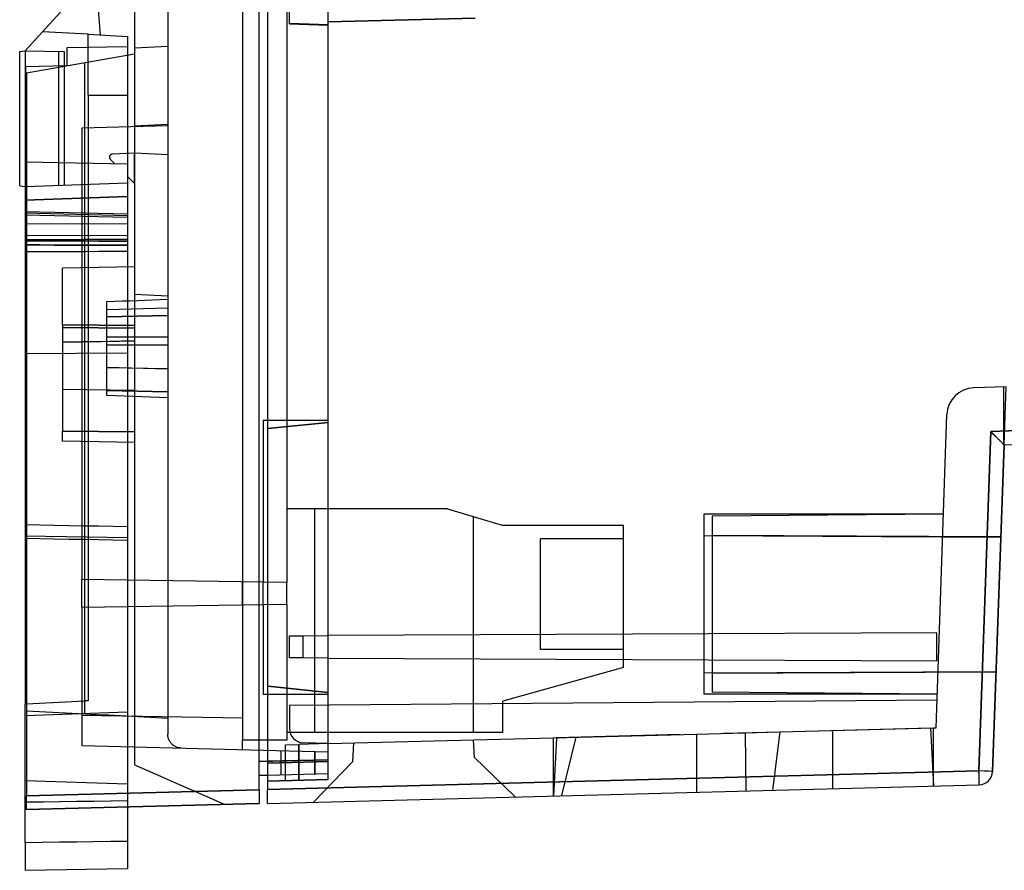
# Model space of a CAD drawing. Header units: millimetres. Extents: x -0.6 to 58, y -144 to -51.8.
# Tile 1 of 4: x -0.6 to 35, y -144 to -113.3. Entities that reach past the tile are written whole.
import ezdxf

# ---------------------------------------------------------------- set-up
doc = ezdxf.new("R2010")
doc.units = ezdxf.units.MM
doc.layers.add('MAIN-1', color=7, linetype='Continuous')
doc.layers.add('MAIN-2', color=7, linetype='Continuous')

msp = doc.modelspace()

# ---------------------------------------------------------------- linework, layer by layer
at = {"layer": 'MAIN-1'}
for p, q in [((8.1, -141.118), (8.1, -52.542)), ((8.4, -52.551), (8.4, -141.11)), ((3.6, -85.489), (3.6, -114.516)), ((1.919, -111.913), (0.274, -113.723)), ((2.365, -113.832), (2.219, -111.913)), ((0.274, -113.723), (-0.351, -114.41)), ((1.919, -113.809), (0.274, -113.723)), ((1.919, -113.809), (3.349, -113.884)), ((1.919, -114.81), (1.919, -113.809)), ((3.349, -113.884), (3.349, -114.56)), ((-0.551, -114.427), (-0.351, -114.41)), ((-0.551, -119.289), (-0.551, -114.427)), ((-0.351, -114.41), (-0.351, -138.019)), ((-0.3, -115.198), (3.6, -114.516)), ((-0.3, -115.198), (-0.3, -141.336)), ((-0.551, -119.289), (-0.351, -119.306)), ((45.809, -127.776), (34.536, -128.17)), ((34.536, -128.17), (34.107, -140.437)), ((34.571, -128.205), (34.536, -128.17)), ((34.605, -128.239), (34.571, -128.205)), ((34.637, -128.271), (34.605, -128.239)), ((34.668, -128.302), (34.637, -128.271)), ((34.697, -128.331), (34.668, -128.302)), ((34.724, -128.358), (34.697, -128.331)), ((34.749, -128.384), (34.724, -128.358)), ((34.773, -128.408), (34.749, -128.384)), ((34.796, -128.431), (34.773, -128.408)), ((35.015, -128.653), (45.774, -128.277)), ((34.602, -140.454), (35.015, -128.653)), ((34.818, -128.453), (34.796, -128.431)), ((34.839, -128.474), (34.818, -128.453)), ((34.86, -128.495), (34.839, -128.474)), ((34.88, -128.515), (34.86, -128.495)), ((34.898, -128.534), (34.88, -128.515)), ((34.916, -128.552), (34.898, -128.534)), ((34.933, -128.569), (34.916, -128.552)), ((34.948, -128.585), (34.933, -128.569)), ((34.962, -128.599), (34.948, -128.585)), ((34.975, -128.612), (34.962, -128.599)), ((34.986, -128.623), (34.975, -128.612)), ((34.995, -128.632), (34.986, -128.623)), ((35.002, -128.64), (34.995, -128.632)), ((35.008, -128.645), (35.002, -128.64)), ((35.012, -128.65), (35.008, -128.645)), ((35.014, -128.652), (35.012, -128.65)), ((35.015, -128.653), (35.014, -128.652)), ((-0.3, -138.017), (-0.351, -138.019)), ((-0.351, -141.572), (-0.351, -138.019)), ((8.4, -140.089), (8.1, -140.097)), ((34.107, -140.437), (8.4, -141.11)), ((8.1, -140.597), (8.4, -140.589)), ((8.1, -141.117), (-0.3, -141.337)), ((8.1, -141.118), (8.1, -141.141)), ((8.1, -141.141), (8.1, -141.164)), ((8.1, -141.164), (8.1, -141.187)), ((8.1, -141.187), (8.1, -141.209)), ((8.1, -141.209), (8.1, -141.231)), ((8.4, -141.61), (34.116, -140.937)), ((8.4, -141.133), (8.4, -141.11)), ((8.4, -141.156), (8.4, -141.133)), ((8.4, -141.179), (8.4, -141.156)), ((8.4, -141.201), (8.4, -141.179)), ((8.4, -141.223), (8.4, -141.201)), ((8.4, -141.244), (8.4, -141.223)), ((-0.351, -141.678), (-0.351, -141.572)), ((-0.342, -141.572), (-0.351, -141.572)), ((-0.334, -141.572), (-0.342, -141.572)), ((-0.325, -141.572), (-0.334, -141.572)), ((-0.317, -141.571), (-0.325, -141.572)), ((-0.308, -141.571), (-0.317, -141.571)), ((-0.3, -141.571), (-0.308, -141.571)), ((-0.3, -141.337), (-0.3, -141.336)), ((-0.3, -141.336), (-0.3, -141.336)), ((-0.3, -141.336), (-0.3, -141.336)), ((-0.3, -141.338), (-0.3, -141.337)), ((-0.3, -141.337), (-0.3, -141.337)), ((-0.3, -141.337), (-0.3, -141.337)), ((-0.3, -141.337), (-0.3, -141.337)), ((-0.3, -141.337), (-0.3, -141.337)), ((-0.3, -141.337), (-0.3, -141.337)), ((-0.3, -141.337), (-0.3, -141.337)), ((-0.3, -141.337), (-0.3, -141.337)), ((-0.3, -141.337), (-0.3, -141.337)), ((-0.3, -141.337), (-0.3, -141.337)), ((-0.3, -141.337), (-0.3, -141.337)), ((-0.3, -141.337), (-0.3, -141.337)), ((-0.3, -141.337), (-0.3, -141.337)), ((-0.3, -141.337), (-0.3, -141.337)), ((-0.3, -141.337), (-0.3, -141.337)), ((-0.3, -141.337), (-0.3, -141.337)), ((-0.3, -141.337), (-0.3, -141.337)), ((-0.3, -141.337), (-0.3, -141.337)), ((-0.3, -141.337), (-0.3, -141.337)), ((-0.3, -141.337), (-0.3, -141.337)), ((-0.3, -141.337), (-0.3, -141.337)), ((-0.3, -141.337), (-0.3, -141.337)), ((-0.3, -141.337), (-0.3, -141.337)), ((-0.3, -141.337), (-0.3, -141.337)), ((-0.3, -141.337), (-0.3, -141.337)), ((-0.3, -141.337), (-0.3, -141.337)), ((-0.3, -141.337), (-0.3, -141.337)), ((-0.3, -141.337), (-0.3, -141.337)), ((-0.3, -141.337), (-0.3, -141.337)), ((-0.3, -141.337), (-0.3, -141.337)), ((-0.3, -141.337), (-0.3, -141.337)), ((-0.3, -141.337), (-0.3, -141.337)), ((-0.3, -141.337), (-0.3, -141.337)), ((-0.3, -141.337), (-0.3, -141.337)), ((-0.3, -141.337), (-0.3, -141.337)), ((-0.3, -141.337), (-0.3, -141.337)), ((-0.3, -141.337), (-0.3, -141.337)), ((-0.3, -141.337), (-0.3, -141.337)), ((-0.3, -141.337), (-0.3, -141.337)), ((-0.3, -141.337), (-0.3, -141.337)), ((-0.3, -141.337), (-0.3, -141.337)), ((-0.3, -141.337), (-0.3, -141.337)), ((-0.3, -141.337), (-0.3, -141.337)), ((-0.3, -141.337), (-0.3, -141.337)), ((-0.3, -141.337), (-0.3, -141.337)), ((-0.3, -141.337), (-0.3, -141.337)), ((-0.3, -141.337), (-0.3, -141.337)), ((-0.3, -141.337), (-0.3, -141.337)), ((-0.3, -141.337), (-0.3, -141.337)), ((-0.3, -141.337), (-0.3, -141.337)), ((-0.3, -141.338), (-0.3, -141.338)), ((-0.3, -141.338), (-0.3, -141.338)), ((-0.3, -141.338), (-0.3, -141.338)), ((-0.3, -141.338), (-0.3, -141.338)), ((-0.3, -141.338), (-0.3, -141.338)), ((-0.3, -141.338), (-0.3, -141.338)), ((-0.3, -141.338), (-0.3, -141.338)), ((-0.3, -141.338), (-0.3, -141.338)), ((-0.3, -141.338), (-0.3, -141.338)), ((-0.3, -141.338), (-0.3, -141.338)), ((-0.3, -141.338), (-0.3, -141.338)), ((-0.3, -141.338), (-0.3, -141.338)), ((-0.3, -141.338), (-0.3, -141.338)), ((-0.3, -141.338), (-0.3, -141.338)), ((-0.3, -141.338), (-0.3, -141.338)), ((-0.3, -141.338), (-0.3, -141.338)), ((-0.3, -141.338), (-0.3, -141.338)), ((-0.3, -141.338), (-0.3, -141.338)), ((-0.3, -141.338), (-0.3, -141.338)), ((-0.3, -141.338), (-0.3, -141.338)), ((-0.3, -141.338), (-0.3, -141.338)), ((-0.3, -141.338), (-0.3, -141.338)), ((-0.3, -141.338), (-0.3, -141.338)), ((-0.3, -141.338), (-0.3, -141.338)), ((-0.3, -141.338), (-0.3, -141.338)), ((-0.3, -141.338), (-0.3, -141.338)), ((-0.3, -141.338), (-0.3, -141.338)), ((-0.3, -141.338), (-0.3, -141.338)), ((-0.3, -141.338), (-0.3, -141.338)), ((-0.3, -141.363), (-0.3, -141.338)), ((-0.3, -141.387), (-0.3, -141.363)), ((-0.3, -141.41), (-0.3, -141.387)), ((-0.3, -141.433), (-0.3, -141.41)), ((-0.3, -141.456), (-0.3, -141.433)), ((-0.3, -141.478), (-0.3, -141.456)), ((-0.3, -141.5), (-0.3, -141.478)), ((-0.3, -141.521), (-0.3, -141.5)), ((-0.3, -141.542), (-0.3, -141.521)), ((-0.3, -141.563), (-0.3, -141.542)), ((-0.3, -141.583), (-0.3, -141.563)), ((-0.3, -141.603), (-0.3, -141.583)), ((8.1, -141.231), (8.1, -141.252)), ((8.1, -141.252), (8.1, -141.273)), ((8.1, -141.273), (8.1, -141.294)), ((8.1, -141.294), (8.1, -141.315)), ((8.1, -141.315), (8.1, -141.335)), ((8.1, -141.335), (8.1, -141.355)), ((8.1, -141.355), (8.1, -141.374)), ((8.1, -141.374), (8.1, -141.393)), ((8.1, -141.393), (8.1, -141.412)), ((8.1, -141.412), (8.1, -141.43)), ((8.1, -141.43), (8.1, -141.447)), ((8.1, -141.447), (8.1, -141.464)), ((8.1, -141.464), (8.1, -141.479)), ((8.1, -141.479), (8.1, -141.495)), ((8.1, -141.495), (8.1, -141.509)), ((8.1, -141.509), (8.1, -141.523)), ((8.1, -141.523), (8.1, -141.535)), ((8.1, -141.535), (8.1, -141.547)), ((8.1, -141.547), (8.1, -141.558)), ((8.1, -141.558), (8.1, -141.568)), ((8.1, -141.568), (8.1, -141.578)), ((8.1, -141.578), (8.1, -141.586)), ((8.4, -141.265), (8.4, -141.244)), ((8.4, -141.286), (8.4, -141.265)), ((8.4, -141.307), (8.4, -141.286)), ((8.4, -141.327), (8.4, -141.307)), ((8.4, -141.347), (8.4, -141.327)), ((8.4, -141.366), (8.4, -141.347)), ((8.4, -141.385), (8.4, -141.366)), ((8.4, -141.404), (8.4, -141.385)), ((8.4, -141.422), (8.4, -141.404)), ((8.4, -141.439), (8.4, -141.422)), ((8.4, -141.456), (8.4, -141.439)), ((8.4, -141.472), (8.4, -141.456)), ((8.4, -141.487), (8.4, -141.472)), ((8.4, -141.501), (8.4, -141.487)), ((8.4, -141.515), (8.4, -141.501)), ((8.4, -141.527), (8.4, -141.515)), ((8.4, -141.539), (8.4, -141.527)), ((8.4, -141.55), (8.4, -141.539)), ((8.4, -141.561), (8.4, -141.55)), ((8.4, -141.57), (8.4, -141.561)), ((8.4, -141.578), (8.4, -141.57)), ((8.4, -141.586), (8.4, -141.578)), ((-0.351, -141.785), (-0.351, -141.678)), ((-0.351, -141.89), (-0.351, -141.785)), ((-0.351, -141.994), (-0.351, -141.89)), ((-0.3, -141.623), (-0.3, -141.603)), ((8.1, -141.618), (-0.3, -141.838)), ((-0.3, -141.641), (-0.3, -141.623)), ((-0.3, -141.659), (-0.3, -141.641)), ((-0.3, -141.677), (-0.3, -141.659)), ((-0.3, -141.693), (-0.3, -141.677)), ((-0.3, -141.709), (-0.3, -141.693)), ((-0.3, -141.724), (-0.3, -141.709)), ((-0.3, -141.738), (-0.3, -141.724)), ((-0.3, -141.752), (-0.3, -141.738)), ((-0.3, -141.764), (-0.3, -141.752)), ((-0.3, -141.775), (-0.3, -141.764)), ((-0.3, -141.786), (-0.3, -141.775)), ((-0.3, -141.796), (-0.3, -141.786)), ((-0.3, -141.805), (-0.3, -141.796)), ((-0.3, -141.812), (-0.3, -141.805)), ((-0.3, -141.819), (-0.3, -141.812)), ((-0.3, -141.825), (-0.3, -141.819)), ((-0.3, -141.83), (-0.3, -141.825)), ((-0.3, -141.833), (-0.3, -141.83)), ((-0.3, -141.836), (-0.3, -141.833)), ((-0.3, -141.838), (-0.3, -141.836)), ((-0.3, -141.838), (-0.3, -141.838)), ((3.349, -141.742), (3.349, -141.853)), ((3.349, -141.853), (3.349, -141.963)), ((8.1, -141.586), (8.1, -141.593)), ((8.1, -141.593), (8.1, -141.6)), ((8.1, -141.6), (8.1, -141.605)), ((8.1, -141.605), (8.1, -141.61)), ((8.1, -141.61), (8.1, -141.613)), ((8.1, -141.613), (8.1, -141.616)), ((8.1, -141.616), (8.1, -141.617)), ((8.1, -141.617), (8.1, -141.618)), ((8.4, -141.592), (8.4, -141.586)), ((8.4, -141.598), (8.4, -141.592)), ((8.4, -141.602), (8.4, -141.598)), ((8.4, -141.606), (8.4, -141.602)), ((8.4, -141.608), (8.4, -141.606)), ((8.4, -141.61), (8.4, -141.608)), ((8.4, -141.61), (8.4, -141.61)), ((-0.351, -142.095), (-0.351, -141.994)), ((-0.351, -142.193), (-0.351, -142.095)), ((-0.351, -142.289), (-0.351, -142.193)), ((-0.351, -142.381), (-0.351, -142.289)), ((3.349, -141.963), (3.349, -142.07)), ((3.349, -142.07), (3.349, -142.174)), ((3.349, -142.174), (3.349, -142.273)), ((3.349, -142.273), (3.349, -142.369)), ((-0.351, -142.469), (-0.351, -142.381)), ((-0.351, -142.552), (-0.351, -142.469)), ((-0.351, -142.631), (-0.351, -142.552)), ((-0.351, -142.703), (-0.351, -142.631)), ((3.349, -142.369), (3.349, -142.459)), ((3.349, -142.459), (3.349, -142.545)), ((3.349, -142.545), (3.349, -142.624)), ((3.349, -142.624), (3.349, -142.698)), ((-0.351, -142.771), (-0.351, -142.703)), ((-0.351, -142.832), (-0.351, -142.771)), ((-0.351, -142.887), (-0.351, -142.832)), ((-0.351, -142.935), (-0.351, -142.887)), ((-0.351, -142.976), (-0.351, -142.935)), ((-0.351, -143.01), (-0.351, -142.976)), ((2.116, -143.002), (1.499, -143.011)), ((2.732, -142.994), (2.116, -143.002)), ((3.349, -142.985), (2.732, -142.994)), ((3.349, -142.698), (3.349, -142.764)), ((3.349, -142.764), (3.349, -142.823)), ((3.349, -142.823), (3.349, -142.876)), ((3.349, -142.876), (3.349, -142.92)), ((3.349, -142.92), (3.349, -142.957)), ((3.349, -142.957), (3.349, -142.985)), ((3.349, -142.985), (3.349, -143.966)), ((-0.351, -143.037), (-0.351, -143.01)), ((0.266, -143.028), (-0.351, -143.037)), ((-0.351, -143.037), (-0.351, -144.031)), ((0.882, -143.019), (0.266, -143.028)), ((1.499, -143.011), (0.882, -143.019)), ((-0.351, -144.031), (3.349, -143.966))]:
    msp.add_line(p, q, dxfattribs=at)
for start in [271.4999, 356.9566]:
    msp.add_arc((34.103, -140.437), 0.5, start, 357.9997, dxfattribs=at)
for major_axis, ratio, start_param, end_param in [((-0.013, 0.5), 0.008724, 3.141593, 4.71216), ((0.5, -0.017), 0.000304, 0, 1.562075), ((0.5, -0.017), 0.000304, -0.002702, 0)]:
    msp.add_ellipse((34.103, -140.437), major_axis=major_axis, ratio=ratio, start_param=start_param, end_param=end_param, dxfattribs=at)
at = {"layer": 'MAIN-2'}
for p, q in [((10.6, -140.097), (10.6, -53.563)), ((9.1, -60.037), (9.1, -133.623)), ((9.2, -113.424), (9.2, -80.295)), ((4.8, -112.271), (4.8, -117.117)), ((7.5, -112.224), (7.5, -133.601)), ((9.2, -113.426), (9.2, -113.424)), ((10.6, -113.473), (9.2, -113.424)), ((9.2, -113.424), (9.2, -113.424)), ((9.2, -113.426), (10.6, -113.475)), ((9.2, -113.426), (9.2, -113.426)), ((15.9, -113.224), (10.6, -113.362)), ((10.6, -113.362), (15.902, -113.224)), ((10.6, -113.473), (10.6, -113.473)), ((10.6, -113.475), (10.6, -113.475)), ((0.274, -113.723), (0.274, -113.723)), ((0.274, -113.723), (0.274, -113.723)), ((1.919, -113.809), (1.919, -113.809)), ((1.919, -113.809), (1.919, -113.809)), ((2.365, -113.832), (2.365, -113.832)), ((2.365, -113.832), (2.365, -113.832)), ((3.349, -113.884), (3.349, -113.884)), ((3.349, -113.884), (3.349, -113.884)), ((-0.551, -114.427), (-0.551, -114.427)), ((-0.351, -114.41), (-0.351, -114.41)), ((-0.351, -114.41), (-0.351, -114.41)), ((-0.351, -114.41), (-0.351, -114.41)), ((-0.351, -114.41), (-0.351, -114.41)), ((-0.351, -114.41), (1.061, -114.434)), ((-0.351, -114.41), (-0.351, -114.41)), ((0.849, -114.431), (0.849, -114.431)), ((0.849, -114.431), (0.849, -119.264)), ((1.061, -114.434), (1.061, -119.257)), ((1.061, -114.434), (1.061, -119.257)), ((3.349, -114.263), (1.149, -114.302)), ((1.149, -114.302), (1.149, -114.302)), ((1.149, -114.302), (1.149, -114.943)), ((1.149, -114.302), (1.149, -114.302)), ((3.349, -114.263), (3.349, -114.263)), ((3.349, -114.263), (3.349, -114.263)), ((4.8, -114.246), (3.6, -114.309)), ((3.6, -114.309), (3.6, -114.309)), ((3.6, -114.309), (3.6, -114.309)), ((3.6, -114.516), (3.6, -114.516)), ((3.6, -114.516), (3.6, -138.477)), ((4.8, -114.246), (4.8, -114.246)), ((4.8, -114.246), (4.8, -114.246)), ((1.8, -114.831), (1.8, -114.831)), ((1.8, -138.383), (1.8, -114.831)), ((1.919, -116.013), (1.919, -114.81)), ((3.349, -114.56), (3.349, -116.021)), ((-0.351, -114.969), (1.149, -114.943)), ((-0.341, -114.969), (-0.341, -118.435)), ((-0.341, -118.435), (-0.341, -114.969)), ((-0.3, -115.198), (-0.3, -115.198)), ((1.149, -114.943), (1.149, -114.943)), ((1.149, -114.943), (1.149, -114.943)), ((1.919, -116.013), (3.349, -116.021)), ((3.349, -116.021), (1.919, -116.013)), ((1.919, -116.013), (1.919, -137.9)), ((3.349, -116.021), (3.349, -141.52)), ((4.8, -117.117), (1.7, -117.198)), ((1.7, -117.198), (1.7, -117.198)), ((1.7, -117.198), (1.7, -133.52)), ((1.7, -117.198), (1.7, -117.198)), ((3.6, -117.123), (4.8, -117.061)), ((3.6, -117.123), (3.6, -117.123)), ((3.6, -117.123), (3.6, -117.123)), ((4.8, -117.061), (4.8, -117.061)), ((4.8, -117.061), (4.8, -117.061)), ((4.8, -117.117), (4.8, -117.117)), ((4.8, -117.117), (4.8, -117.117)), ((4.8, -117.117), (4.8, -139.113)), ((3.349, -118.499), (-0.351, -118.434)), ((2.69, -118.238), (2.689, -118.245)), ((2.689, -118.245), (2.689, -118.252)), ((2.689, -118.252), (2.689, -118.259)), ((2.689, -118.259), (2.69, -118.265)), ((2.691, -118.232), (2.69, -118.238)), ((2.69, -118.265), (2.692, -118.272)), ((2.692, -118.225), (2.691, -118.232)), ((2.694, -118.219), (2.692, -118.225)), ((2.692, -118.272), (2.693, -118.278)), ((2.693, -118.278), (2.695, -118.285)), ((2.696, -118.212), (2.694, -118.219)), ((2.695, -118.285), (2.698, -118.291)), ((2.699, -118.206), (2.696, -118.212)), ((2.698, -118.291), (2.701, -118.297)), ((2.702, -118.2), (2.699, -118.206)), ((2.701, -118.297), (2.704, -118.302)), ((2.705, -118.195), (2.702, -118.2)), ((2.704, -118.302), (2.708, -118.308)), ((2.709, -118.189), (2.705, -118.195)), ((2.708, -118.308), (2.712, -118.313)), ((2.713, -118.184), (2.709, -118.189)), ((2.712, -118.313), (2.717, -118.318)), ((2.718, -118.179), (2.713, -118.184)), ((2.717, -118.318), (2.721, -118.323)), ((2.723, -118.174), (2.718, -118.179)), ((2.889, -118.491), (2.721, -118.323)), ((2.728, -118.17), (2.723, -118.174)), ((2.733, -118.166), (2.728, -118.17)), ((2.739, -118.163), (2.733, -118.166)), ((2.745, -118.159), (2.739, -118.163)), ((2.751, -118.157), (2.745, -118.159)), ((2.757, -118.154), (2.751, -118.157)), ((2.764, -118.152), (2.757, -118.154)), ((2.77, -118.151), (2.764, -118.152)), ((2.777, -118.15), (2.77, -118.151)), ((2.784, -118.149), (2.777, -118.15)), ((3.6, -118.107), (2.784, -118.149)), ((3.599, -118.107), (2.784, -118.149)), ((2.784, -118.149), (2.784, -118.149)), ((2.784, -118.149), (2.784, -118.149)), ((4.8, -118.17), (3.599, -118.107)), ((3.6, -119.202), (3.6, -118.107)), ((3.6, -118.107), (3.6, -118.107)), ((3.6, -118.107), (3.6, -119.202)), ((3.6, -119.202), (3.6, -118.107)), ((3.6, -118.107), (3.6, -119.202)), ((4.8, -118.17), (4.8, -118.17)), ((4.8, -118.17), (4.8, -118.17)), ((2.889, -118.491), (2.889, -118.491)), ((2.889, -118.491), (2.889, -118.491)), ((3.349, -118.499), (3.349, -118.499)), ((3.349, -118.499), (3.349, -118.499)), ((3.349, -118.499), (3.349, -118.499)), ((3.349, -118.499), (3.349, -118.499)), ((3.6, -119.202), (3.349, -118.951)), ((3.349, -118.951), (3.349, -118.951)), ((3.349, -118.951), (3.349, -118.951)), ((-0.551, -119.289), (-0.551, -119.289)), ((-0.351, -119.306), (3.349, -119.177)), ((-0.351, -119.306), (-0.351, -119.306)), ((-0.351, -119.306), (-0.351, -119.306)), ((-0.351, -119.306), (-0.351, -119.306)), ((0.849, -119.264), (0.849, -119.264)), ((3.349, -119.177), (3.349, -119.177)), ((3.349, -119.177), (3.349, -119.177)), ((-0.351, -119.806), (3.349, -119.677)), ((3.349, -119.677), (-0.351, -119.806)), ((-0.351, -120.214), (3.349, -120.303)), ((-0.351, -120.268), (3.349, -120.357)), ((-0.351, -120.268), (3.349, -120.357)), ((-0.351, -120.336), (3.349, -120.425)), ((-0.351, -120.336), (3.349, -120.425)), ((-0.351, -120.66), (3.349, -120.646)), ((-0.351, -120.66), (3.349, -120.646)), ((-0.351, -121.082), (3.349, -121.068)), ((-0.351, -121.082), (3.349, -121.068)), ((0.177, -121.237), (-0.351, -121.239)), ((0.177, -121.237), (-0.351, -121.239)), ((-0.351, -121.275), (0.178, -121.276)), ((0.178, -121.276), (-0.351, -121.275)), ((0.706, -121.235), (0.177, -121.237)), ((0.706, -121.235), (0.177, -121.237)), ((0.178, -121.276), (0.707, -121.278)), ((0.707, -121.278), (0.178, -121.276)), ((1.234, -121.234), (0.706, -121.235)), ((1.234, -121.234), (0.706, -121.235)), ((0.707, -121.278), (1.236, -121.28)), ((1.236, -121.28), (0.707, -121.278)), ((1.763, -121.232), (1.234, -121.234)), ((1.763, -121.232), (1.234, -121.234)), ((1.236, -121.28), (1.764, -121.281)), ((1.764, -121.281), (1.236, -121.28)), ((2.292, -121.23), (1.763, -121.232)), ((2.292, -121.23), (1.763, -121.232)), ((1.764, -121.281), (2.293, -121.283)), ((2.293, -121.283), (1.764, -121.281)), ((2.82, -121.228), (2.292, -121.23)), ((2.82, -121.228), (2.292, -121.23)), ((2.293, -121.283), (2.821, -121.284)), ((2.821, -121.284), (2.293, -121.283)), ((3.349, -121.227), (2.82, -121.228)), ((3.349, -121.227), (2.82, -121.228)), ((2.821, -121.284), (3.349, -121.286)), ((3.349, -121.286), (2.821, -121.284)), ((-0.351, -121.424), (0.178, -121.425)), ((0.178, -121.425), (-0.351, -121.424)), ((0.178, -121.425), (0.707, -121.427)), ((0.707, -121.427), (0.178, -121.425)), ((0.707, -121.427), (1.236, -121.428)), ((1.236, -121.428), (0.707, -121.427)), ((1.236, -121.428), (1.764, -121.43)), ((1.764, -121.43), (1.236, -121.428)), ((1.764, -121.43), (2.293, -121.431)), ((2.293, -121.431), (1.764, -121.43)), ((2.293, -121.431), (2.821, -121.433)), ((2.821, -121.433), (2.293, -121.431)), ((3.349, -121.664), (2.82, -121.665)), ((3.349, -121.664), (2.82, -121.665)), ((2.821, -121.433), (3.349, -121.434)), ((3.349, -121.434), (2.821, -121.433)), ((0.177, -121.673), (-0.351, -121.675)), ((0.177, -121.673), (-0.351, -121.675)), ((0.706, -121.672), (0.177, -121.673)), ((0.706, -121.672), (0.177, -121.673)), ((1.234, -121.67), (0.706, -121.672)), ((1.234, -121.67), (0.706, -121.672)), ((1.763, -121.668), (1.234, -121.67)), ((1.763, -121.668), (1.234, -121.67)), ((2.292, -121.667), (1.763, -121.668)), ((2.292, -121.667), (1.763, -121.668)), ((2.82, -121.665), (2.292, -121.667)), ((2.82, -121.665), (2.292, -121.667)), ((3.6, -122.213), (1, -122.258)), ((1, -124.315), (1, -122.258)), ((3.15, -123.448), (3.425, -123.439)), ((3.425, -123.439), (3.7, -123.429)), ((3.6, -123.207), (3.6, -123.207)), ((3.6, -123.207), (3.6, -123.207)), ((3.6, -123.207), (3.6, -123.207)), ((3.6, -123.207), (3.6, -123.207)), ((3.6, -123.207), (4.8, -123.27)), ((3.7, -123.429), (3.975, -123.419)), ((3.975, -123.419), (4.25, -123.41)), ((4.25, -123.41), (4.525, -123.4)), ((4.525, -123.4), (4.8, -123.39)), ((4.8, -123.27), (4.8, -123.27)), ((4.8, -123.27), (4.8, -123.27)), ((4.8, -123.27), (4.8, -123.27)), ((4.8, -123.27), (4.8, -123.27)), ((2.6, -123.467), (2.875, -123.458)), ((2.6, -123.469), (2.6, -123.467)), ((2.6, -123.474), (2.6, -123.469)), ((2.6, -123.483), (2.6, -123.474)), ((2.6, -123.496), (2.6, -123.483)), ((2.6, -123.513), (2.6, -123.496)), ((2.6, -123.532), (2.6, -123.513)), ((2.6, -123.555), (2.6, -123.532)), ((2.6, -123.581), (2.6, -123.555)), ((2.6, -123.611), (2.6, -123.581)), ((2.6, -123.643), (2.6, -123.611)), ((2.6, -123.678), (2.6, -123.643)), ((2.6, -123.716), (2.6, -123.678)), ((2.6, -123.757), (4.8, -123.694)), ((2.6, -123.757), (2.6, -123.716)), ((2.6, -123.792), (2.6, -123.757)), ((2.6, -123.828), (2.6, -123.792)), ((2.875, -123.458), (3.15, -123.448)), ((2.6, -123.865), (2.6, -123.828)), ((2.6, -123.904), (2.6, -123.865)), ((2.6, -123.943), (2.6, -123.904)), ((2.6, -123.983), (2.6, -123.943)), ((2.6, -124.025), (4.8, -123.979)), ((4.8, -123.979), (2.6, -124.025)), ((2.6, -124.025), (2.6, -123.983)), ((2.6, -124.109), (2.6, -124.025)), ((2.6, -124.2), (2.6, -124.109)), ((1, -124.315), (1, -124.316)), ((1, -124.316), (1, -124.317)), ((1, -124.316), (3.6, -124.335)), ((3.6, -124.335), (1, -124.316)), ((1, -124.317), (1, -124.318)), ((1, -124.318), (1, -124.319)), ((1, -124.319), (1, -124.32)), ((1, -124.32), (1, -124.321)), ((1, -124.321), (1, -124.322)), ((1, -124.322), (1, -124.323)), ((1, -124.323), (1, -124.324)), ((1, -124.324), (1, -124.325)), ((1, -124.325), (1, -124.326)), ((1, -124.326), (1, -124.326)), ((1, -124.326), (1, -124.327)), ((1, -124.327), (1, -124.328)), ((1, -124.328), (1, -124.329)), ((1, -124.329), (1, -124.33)), ((1, -124.33), (1, -124.331)), ((1, -124.331), (1, -124.332)), ((1, -124.332), (1, -124.333)), ((1, -124.333), (1, -124.334)), ((1, -124.334), (1, -124.334)), ((1, -124.334), (1, -124.335)), ((1, -124.335), (1, -124.336)), ((1, -124.336), (1, -124.337)), ((1, -124.337), (1, -124.338)), ((1, -124.338), (1, -124.339)), ((1, -124.339), (1, -124.34)), ((1, -124.34), (1, -124.341)), ((1, -124.341), (1, -124.341)), ((1, -124.341), (1, -124.342)), ((1, -124.342), (1, -124.343)), ((1, -124.343), (1, -124.344)), ((1, -124.344), (1, -124.345)), ((1, -124.345), (1, -124.346)), ((1, -124.346), (1, -124.346)), ((1, -124.346), (1, -124.347)), ((1, -124.347), (1, -124.348)), ((1, -124.348), (1, -124.349)), ((1, -124.349), (1, -124.35)), ((1, -124.35), (1, -124.351)), ((1, -124.351), (1, -124.352)), ((1, -124.352), (1, -124.352)), ((1, -124.352), (1, -124.353)), ((1, -124.353), (1, -124.354)), ((1, -124.354), (1, -124.355)), ((1, -124.355), (1, -124.356)), ((1, -124.356), (1, -124.356)), ((1, -124.356), (1, -124.357)), ((1, -124.357), (1, -124.358)), ((1, -124.358), (1, -124.359)), ((1, -124.359), (1, -124.36)), ((1, -124.36), (1, -124.36)), ((1, -124.36), (1, -124.361)), ((1, -124.361), (1, -124.362)), ((1, -124.362), (1, -124.363)), ((1, -124.363), (1, -124.364)), ((1, -124.364), (1, -124.364)), ((1, -124.364), (1, -124.365)), ((1, -124.365), (1, -124.366)), ((1, -124.366), (1, -124.367)), ((1, -124.367), (1, -124.368)), ((1, -124.368), (1, -124.368)), ((1, -124.368), (1, -124.369)), ((1, -124.369), (1, -124.37)), ((1, -124.37), (1, -124.371)), ((1, -124.371), (1, -124.371)), ((1, -124.371), (1, -124.372)), ((1, -124.372), (1, -124.373)), ((1, -124.373), (1, -124.374)), ((1, -124.374), (1, -124.374)), ((1, -124.374), (1, -124.375)), ((1, -124.375), (1, -124.376)), ((1, -124.376), (1, -124.377)), ((1, -124.377), (1, -124.377)), ((1, -124.377), (1, -124.378)), ((1, -124.378), (1, -124.379)), ((1, -124.379), (1, -124.38)), ((1, -124.38), (1, -124.38)), ((1, -124.38), (1, -124.381)), ((1, -124.381), (1, -124.382)), ((1, -124.382), (1, -124.382)), ((1, -124.382), (1, -124.383)), ((1, -124.383), (1, -124.384)), ((1, -124.384), (1, -124.384)), ((1, -124.384), (1, -124.385)), ((1, -124.385), (1, -124.386)), ((1, -124.386), (1, -124.387)), ((1, -124.387), (1, -124.387)), ((1, -124.387), (1, -124.388)), ((1, -124.388), (1, -124.389)), ((1, -124.389), (1, -124.389)), ((1, -124.389), (1, -124.39)), ((1, -124.39), (1, -124.391)), ((1, -124.391), (1, -124.391)), ((1, -124.391), (1, -124.392)), ((1, -124.392), (1, -124.393)), ((1, -124.393), (1, -124.393)), ((1, -124.393), (1, -124.394)), ((1, -124.394), (1, -124.395)), ((1, -124.395), (1, -124.395)), ((1, -124.395), (1, -124.396)), ((1, -124.396), (1, -124.397)), ((1, -124.397), (1, -124.397)), ((1, -124.397), (1, -124.398)), ((1, -124.398), (1, -124.398)), ((1, -124.398), (1, -124.399)), ((1, -124.399), (1, -124.4)), ((1, -124.4), (1, -124.4)), ((1, -124.4), (1, -124.401)), ((1, -124.401), (1, -124.402)), ((1, -124.402), (1, -124.402)), ((1, -124.402), (1, -124.403)), ((1, -124.403), (1, -124.403)), ((1, -124.403), (1, -124.404)), ((1, -124.404), (1, -124.405)), ((1, -124.405), (1, -124.405)), ((1, -124.405), (1, -124.406)), ((1, -124.406), (1, -124.406)), ((1, -124.406), (1, -124.407)), ((1, -124.407), (1, -124.408)), ((1, -124.408), (1, -124.408)), ((1, -124.408), (1, -124.409)), ((1, -124.409), (1, -124.409)), ((1, -124.409), (1, -124.41)), ((1, -124.41), (1, -124.41)), ((1, -124.41), (1, -124.411)), ((1, -124.411), (1, -124.412)), ((1, -124.412), (1, -124.412)), ((1, -124.412), (1, -124.413)), ((1, -124.413), (1, -124.413)), ((1, -124.413), (1, -124.414)), ((1, -124.414), (1, -124.64)), ((3.6, -124.437), (1, -124.414)), ((1, -124.414), (3.6, -124.437)), ((2.6, -124.299), (2.6, -124.2)), ((2.6, -124.405), (2.6, -124.299)), ((2.6, -124.518), (2.6, -124.405)), ((1, -124.64), (1, -124.931)), ((2.6, -124.636), (2.6, -124.518)), ((2.6, -124.761), (2.6, -124.636)), ((4.8, -124.744), (2.6, -124.761)), ((2.6, -124.761), (4.8, -124.744)), ((2.6, -125.038), (2.6, -124.761)), ((1, -124.931), (1.339, -124.926)), ((1, -124.931), (1.342, -124.926)), ((1, -124.931), (1, -126.639)), ((1.339, -124.926), (1.679, -124.921)), ((1.342, -124.926), (1.683, -124.92)), ((1.679, -124.921), (2.018, -124.915)), ((1.683, -124.92), (2.024, -124.914)), ((2.018, -124.915), (2.358, -124.91)), ((2.024, -124.914), (2.363, -124.909)), ((2.358, -124.91), (2.699, -124.904)), ((2.363, -124.909), (2.702, -124.903)), ((2.6, -125.038), (4.8, -125.048)), ((4.8, -125.048), (2.6, -125.038)), ((2.6, -125.12), (2.6, -125.038)), ((2.6, -125.199), (2.6, -125.12)), ((2.6, -125.278), (2.6, -125.199)), ((2.699, -124.904), (3.039, -124.898)), ((2.702, -124.903), (3.039, -124.898)), ((3.039, -124.898), (3.133, -124.896)), ((3.039, -124.898), (3.133, -124.896)), ((3.041, -124.898), (3.6, -124.888)), ((3.041, -124.898), (3.6, -124.888)), ((3.133, -124.896), (3.226, -124.895)), ((3.133, -124.896), (3.227, -124.895)), ((3.226, -124.895), (3.32, -124.893)), ((3.227, -124.895), (3.32, -124.893)), ((3.32, -124.893), (3.413, -124.891)), ((3.32, -124.893), (3.414, -124.891)), ((3.413, -124.891), (3.507, -124.89)), ((3.414, -124.891), (3.507, -124.89)), ((3.507, -124.89), (3.6, -124.888)), ((3.507, -124.89), (3.6, -124.888)), ((-0.351, -125.351), (3.349, -125.329)), ((-0.351, -125.351), (3.349, -125.329)), ((2.6, -125.354), (2.6, -125.278)), ((2.6, -125.43), (2.6, -125.354)), ((2.6, -125.504), (2.6, -125.43)), ((2.6, -125.576), (2.6, -125.504)), ((2.6, -125.647), (2.6, -125.576)), ((2.6, -125.716), (2.6, -125.647)), ((2.6, -125.784), (2.6, -125.716)), ((2.6, -125.85), (2.6, -125.784)), ((4.8, -125.909), (2.6, -125.85)), ((2.6, -126.685), (2.6, -125.85)), ((4.8, -125.902), (2.6, -125.864)), ((1, -126.639), (3.6, -126.669)), ((1, -126.639), (1, -128.158)), ((1, -126.639), (3.6, -126.669)), ((35.088, -126.549), (33.916, -126.59)), ((33.916, -126.59), (33.916, -126.59)), ((35.01, -126.552), (35.01, -126.552)), ((35.01, -128.653), (35.01, -126.552)), ((35.015, -128.653), (35.088, -126.549)), ((2.6, -126.685), (4.8, -126.733)), ((4.8, -126.733), (2.6, -126.685)), ((2.6, -126.871), (2.6, -126.685)), ((4.8, -126.948), (2.6, -126.871)), ((32.556, -138.877), (32.952, -127.555)), ((32.952, -127.555), (32.952, -127.555)), ((8.25, -127.756), (8.25, -133.611)), ((8.25, -127.756), (10.6, -127.756)), ((8.25, -127.756), (8.25, -127.756)), ((8.41, -128.057), (10.6, -127.837)), ((10.6, -127.839), (8.41, -128.059)), ((10.6, -127.756), (10.6, -127.756)), ((34.536, -128.17), (45.809, -127.776)), ((3.6, -128.186), (1, -128.158)), ((1, -128.158), (3.6, -128.186)), ((1, -128.515), (1, -128.158)), ((34.107, -140.437), (34.536, -128.17)), ((34.571, -128.205), (34.536, -128.17)), ((34.604, -128.239), (34.571, -128.205)), ((34.637, -128.271), (34.604, -128.239)), ((34.668, -128.302), (34.637, -128.271)), ((34.697, -128.331), (34.668, -128.302)), ((34.724, -128.358), (34.697, -128.331)), ((34.749, -128.384), (34.724, -128.358)), ((34.773, -128.408), (34.749, -128.384)), ((34.796, -128.431), (34.773, -128.408)), ((3.6, -128.56), (1, -128.515)), ((35.015, -128.653), (34.602, -140.454)), ((34.818, -128.453), (34.796, -128.431)), ((34.839, -128.474), (34.818, -128.453)), ((34.859, -128.495), (34.839, -128.474)), ((34.879, -128.515), (34.859, -128.495)), ((34.898, -128.534), (34.879, -128.515)), ((34.916, -128.552), (34.898, -128.534)), ((34.933, -128.569), (34.916, -128.552)), ((34.948, -128.584), (34.933, -128.569)), ((34.962, -128.599), (34.948, -128.584)), ((34.975, -128.611), (34.962, -128.599)), ((34.986, -128.623), (34.975, -128.611)), ((34.995, -128.632), (34.986, -128.623)), ((35.002, -128.64), (34.995, -128.632)), ((35.008, -128.645), (35.002, -128.64)), ((35.012, -128.65), (35.008, -128.645)), ((35.014, -128.652), (35.012, -128.65)), ((35.015, -128.653), (35.014, -128.652)), ((35.015, -128.653), (35.015, -128.653)), ((35.015, -128.653), (35.015, -128.653)), ((35.015, -128.653), (35.015, -128.653)), ((35.015, -128.653), (35.015, -128.653)), ((35.015, -128.653), (35.015, -128.653)), ((35.015, -128.653), (35.015, -128.653)), ((35.015, -128.653), (35.015, -128.653)), ((35.015, -128.653), (35.015, -128.653)), ((35.015, -128.653), (35.015, -128.653)), ((35.015, -128.653), (35.015, -128.653)), ((35.015, -128.653), (35.015, -128.653)), ((35.015, -128.653), (35.015, -128.653)), ((35.015, -128.653), (35.015, -128.653)), ((35.015, -128.653), (35.015, -128.653)), ((35.015, -128.653), (35.015, -128.653)), ((35.015, -128.653), (35.015, -128.653)), ((35.015, -128.653), (35.015, -128.653)), ((35.01, -128.793), (35.01, -128.793)), ((9.1, -130.959), (9.1, -130.959)), ((14.9, -130.959), (9.1, -130.959)), ((10.11, -130.959), (10.11, -130.959)), ((10.11, -130.959), (10.11, -130.959)), ((10.11, -139.049), (10.11, -130.959)), ((14.9, -130.959), (16.878, -131.549)), ((14.9, -130.959), (14.9, -130.959)), ((14.9, -130.959), (14.9, -130.959)), ((14.9, -130.959), (14.9, -130.959)), ((15.85, -131.243), (15.85, -131.243)), ((15.85, -131.243), (15.85, -131.243)), ((15.85, -139.049), (15.85, -131.243)), ((24.164, -131.159), (24.164, -134.409)), ((32.826, -131.159), (24.164, -131.159)), ((32.826, -131.153), (24.47, -131.226)), ((24.47, -131.226), (24.47, -134.41)), ((-0.351, -131.535), (0.178, -131.544)), ((-0.351, -131.535), (0.178, -131.544)), ((0.178, -131.544), (0.707, -131.554)), ((0.178, -131.544), (0.707, -131.554)), ((0.707, -131.554), (1.236, -131.563)), ((0.707, -131.554), (1.236, -131.563)), ((1.236, -131.563), (1.764, -131.573)), ((1.236, -131.563), (1.764, -131.573)), ((1.764, -131.573), (2.293, -131.582)), ((1.764, -131.573), (2.293, -131.582)), ((2.293, -131.582), (2.821, -131.591)), ((2.293, -131.582), (2.821, -131.591)), ((2.821, -131.591), (3.349, -131.601)), ((2.821, -131.591), (3.349, -131.601)), ((16.878, -131.549), (16.878, -131.549)), ((16.878, -131.549), (21.27, -131.549)), ((21.27, -131.549), (21.27, -131.549)), ((21.27, -136.699), (21.27, -131.549)), ((-0.351, -131.941), (3.349, -132.005)), ((24.164, -131.926), (34.898, -131.982)), ((24.47, -131.913), (34.899, -131.967)), ((-0.351, -132.028), (-0.351, -132.028)), ((-0.351, -132.028), (0.178, -132.037)), ((0.178, -132.037), (0.707, -132.046)), ((0.707, -132.046), (1.236, -132.055)), ((1.236, -132.055), (1.764, -132.065)), ((1.764, -132.065), (2.293, -132.074)), ((2.293, -132.074), (2.821, -132.083)), ((2.821, -132.083), (3.349, -132.092)), ((3.349, -132.005), (3.349, -132.005)), ((3.349, -132.005), (3.349, -132.005)), ((3.349, -132.092), (3.349, -132.092)), ((18.27, -134.049), (18.27, -132.049)), ((21.27, -132.049), (18.27, -132.049)), ((21.27, -132.049), (18.27, -132.049)), ((1.7, -133.52), (1.7, -133.52)), ((9.1, -133.623), (1.7, -133.52)), ((1.7, -133.52), (1.7, -133.52)), ((1.7, -134.518), (1.7, -133.52)), ((7.5, -133.601), (7.5, -133.601)), ((7.5, -133.601), (7.5, -134.437)), ((7.5, -133.601), (7.5, -133.601)), ((7.5, -133.601), (7.5, -133.601)), ((7.5, -134.437), (7.5, -133.601)), ((7.5, -133.601), (7.5, -133.601)), ((8.248, -134.427), (8.248, -133.611)), ((8.25, -133.611), (8.25, -133.611)), ((9.1, -134.415), (9.1, -133.623)), ((9.1, -133.623), (9.1, -133.623)), ((9.1, -133.623), (9.1, -133.623)), ((18.27, -136.049), (18.27, -134.049)), ((1.7, -134.518), (9.1, -134.415)), ((7.5, -134.437), (7.5, -134.437)), ((7.5, -134.437), (7.5, -134.437)), ((7.5, -134.437), (7.5, -134.437)), ((7.5, -134.437), (7.5, -134.437)), ((7.5, -134.437), (7.5, -139.33)), ((8.25, -134.427), (8.25, -134.427)), ((8.25, -134.427), (8.25, -137.68)), ((9.1, -134.415), (9.1, -134.415)), ((9.1, -134.415), (9.1, -134.415)), ((9.1, -134.415), (9.1, -139.33)), ((24.164, -134.409), (24.164, -137.659)), ((24.47, -134.41), (24.47, -137.594)), ((1.7, -134.518), (1.7, -134.518)), ((1.7, -134.518), (1.7, -139.519)), ((1.7, -134.518), (1.7, -134.518)), ((32.591, -135.449), (10.6, -135.545)), ((32.591, -136.455), (32.591, -135.449)), ((32.591, -135.449), (32.591, -135.449)), ((9.2, -135.551), (9.683, -135.549)), ((9.2, -136.353), (9.2, -135.551)), ((9.2, -135.551), (9.2, -135.551)), ((9.683, -135.549), (10.6, -135.545)), ((9.683, -135.549), (9.683, -136.355)), ((21.27, -136.049), (18.27, -136.049)), ((21.27, -136.049), (18.27, -136.049)), ((9.683, -136.355), (9.2, -136.353)), ((9.2, -136.353), (9.2, -136.353)), ((10.6, -136.359), (9.683, -136.355)), ((10.6, -136.359), (32.591, -136.455)), ((32.591, -136.455), (32.591, -136.455)), ((21.27, -136.699), (16.9, -137.915)), ((21.27, -136.699), (21.27, -136.699)), ((24.164, -136.894), (34.729, -136.839)), ((24.47, -136.907), (34.728, -136.854)), ((8.41, -137.377), (10.6, -137.598)), ((10.6, -137.599), (8.41, -137.379)), ((32.599, -137.659), (24.164, -137.659)), ((32.599, -137.665), (24.47, -137.594)), ((-0.351, -138.019), (-0.351, -138.019)), ((-0.351, -138.019), (-0.351, -138.019)), ((-0.3, -138.017), (1.8, -137.907)), ((-0.3, -138.017), (-0.3, -138.017)), ((-0.3, -138.017), (-0.3, -138.017)), ((1.919, -137.9), (1.8, -137.907)), ((1.8, -137.907), (1.8, -137.907)), ((1.8, -137.907), (1.8, -137.907)), ((1.919, -137.9), (1.919, -137.9)), ((1.919, -137.9), (1.919, -137.9)), ((8.25, -137.68), (8.25, -137.68)), ((10.6, -137.68), (8.25, -137.68)), ((32.591, -137.874), (9.2, -138.078)), ((10.6, -137.68), (10.6, -137.68)), ((16.9, -139.049), (16.9, -137.915)), ((16.9, -137.915), (16.9, -137.915)), ((32.591, -137.874), (32.591, -137.874)), ((3.349, -138.311), (-0.351, -138.441)), ((1.8, -138.383), (-0.3, -138.273)), ((-0.3, -138.273), (-0.3, -138.273)), ((2.229, -138.405), (1.8, -138.383)), ((1.8, -138.383), (1.8, -138.383)), ((3.349, -138.311), (3.349, -138.311)), ((9.2, -138.078), (9.2, -138.92)), ((9.2, -138.078), (9.2, -138.078)), ((-0.351, -138.441), (-0.351, -138.441)), ((1.7, -138.418), (1.7, -138.418)), ((1.7, -138.418), (1.7, -138.418)), ((1.7, -138.418), (7.5, -138.519)), ((2.657, -138.428), (2.229, -138.405)), ((3.086, -138.45), (2.657, -138.428)), ((3.514, -138.473), (3.086, -138.45)), ((3.943, -138.495), (3.514, -138.473)), ((3.6, -138.477), (3.6, -138.477)), ((3.6, -138.477), (3.601, -140.219)), ((4.371, -138.518), (3.943, -138.495)), ((4.8, -138.54), (4.371, -138.518)), ((4.8, -138.54), (4.8, -138.54)), ((4.8, -138.54), (4.8, -138.54)), ((7.5, -138.519), (7.5, -138.519)), ((7.5, -138.519), (7.5, -138.519)), ((9.1, -139.049), (9.1, -139.049)), ((16.9, -139.049), (9.1, -139.049)), ((9.2, -138.92), (9.2, -138.92)), ((10.11, -139.049), (10.11, -139.049)), ((10.11, -139.049), (10.11, -139.049)), ((15.85, -139.049), (15.85, -139.049)), ((15.85, -139.049), (15.85, -139.049)), ((16.9, -139.049), (16.9, -139.049)), ((23.909, -139.103), (26.923, -139.024)), ((24.877, -139.078), (26.942, -139.024)), ((25.66, -139.057), (25.685, -141.157)), ((26.664, -141.132), (26.923, -139.024)), ((26.923, -139.024), (32.466, -138.879)), ((26.943, -139.024), (32.356, -138.882)), ((28.816, -138.975), (28.816, -141.075)), ((32.356, -138.882), (32.356, -138.882)), ((32.356, -138.882), (32.356, -138.882)), ((32.356, -138.882), (32.356, -138.882)), ((32.356, -138.882), (32.356, -138.882)), ((32.356, -138.882), (32.356, -138.882)), ((32.356, -138.882), (32.356, -138.882)), ((32.356, -138.882), (32.356, -138.882)), ((32.356, -138.882), (32.466, -140.98)), ((32.356, -138.882), (32.356, -138.882)), ((32.466, -138.879), (32.556, -138.877)), ((32.466, -140.98), (32.466, -138.879)), ((32.466, -138.879), (32.466, -138.879)), ((32.466, -138.879), (32.466, -138.879)), ((32.466, -138.879), (32.466, -138.879)), ((32.466, -138.879), (32.466, -138.879)), ((32.466, -138.879), (32.466, -138.879)), ((32.556, -138.877), (32.556, -138.877)), ((32.556, -138.877), (32.556, -138.877)), ((4.801, -139.139), (4.8, -139.113)), ((4.803, -139.164), (4.801, -139.139)), ((4.806, -139.189), (4.803, -139.164)), ((4.81, -139.214), (4.806, -139.189)), ((4.815, -139.238), (4.81, -139.214)), ((4.822, -139.261), (4.815, -139.238)), ((4.83, -139.284), (4.822, -139.261)), ((4.839, -139.307), (4.83, -139.284)), ((4.849, -139.33), (4.839, -139.307)), ((4.861, -139.352), (4.849, -139.33)), ((4.873, -139.373), (4.861, -139.352)), ((4.887, -139.394), (4.873, -139.373)), ((4.901, -139.415), (4.887, -139.394)), ((4.917, -139.434), (4.901, -139.415)), ((4.933, -139.453), (4.917, -139.434)), ((7.5, -139.33), (7.5, -139.33)), ((7.5, -139.671), (7.5, -139.33)), ((7.5, -139.33), (7.5, -139.33)), ((7.5, -139.33), (7.5, -139.33)), ((7.5, -139.33), (7.5, -139.33)), ((7.5, -139.33), (7.5, -139.33)), ((9.1, -139.33), (7.5, -139.33)), ((9.1, -139.33), (9.1, -139.33)), ((10.6, -139.452), (9.683, -139.42)), ((9.683, -139.42), (9.683, -139.42)), ((10.6, -139.452), (18.739, -139.239)), ((11.512, -139.428), (11.476, -140.114)), ((11.512, -139.428), (11.512, -139.428)), ((11.512, -139.428), (11.512, -139.428)), ((15.85, -139.314), (15.85, -139.314)), ((15.85, -139.314), (15.85, -139.314)), ((15.883, -139.947), (15.85, -139.314)), ((18.739, -139.239), (23.909, -139.103)), ((18.85, -139.236), (18.739, -141.339)), ((18.739, -141.339), (18.739, -139.239)), ((18.739, -139.239), (18.739, -139.239)), ((18.739, -139.239), (18.739, -139.239)), ((18.739, -139.239), (18.739, -139.239)), ((18.739, -139.239), (18.739, -139.239)), ((18.739, -139.239), (18.739, -139.239)), ((23.311, -139.119), (18.85, -139.236)), ((18.85, -139.236), (18.85, -139.236)), ((18.85, -139.236), (18.85, -139.236)), ((18.85, -139.236), (18.85, -139.236)), ((18.85, -139.236), (18.85, -139.236)), ((18.85, -139.236), (18.85, -139.236)), ((18.85, -139.236), (18.85, -139.236)), ((18.85, -139.236), (18.85, -139.236)), ((18.85, -139.236), (18.85, -139.236)), ((19.543, -139.218), (19.028, -141.332)), ((23.909, -141.204), (23.909, -139.103)), ((1.7, -139.519), (1.7, -139.519)), ((1.7, -139.519), (1.7, -139.519)), ((1.7, -139.519), (10.6, -139.752)), ((1.7, -139.519), (1.7, -139.519)), ((1.7, -139.519), (1.7, -139.519)), ((4.951, -139.471), (4.933, -139.453)), ((4.969, -139.488), (4.951, -139.471)), ((4.988, -139.504), (4.969, -139.488)), ((5.008, -139.519), (4.988, -139.504)), ((5.029, -139.533), (5.008, -139.519)), ((5.05, -139.546), (5.029, -139.533)), ((5.072, -139.558), (5.05, -139.546)), ((5.094, -139.569), (5.072, -139.558)), ((5.117, -139.578), (5.094, -139.569)), ((5.14, -139.587), (5.117, -139.578)), ((5.163, -139.594), (5.14, -139.587)), ((5.187, -139.6), (5.163, -139.594)), ((5.211, -139.605), (5.187, -139.6)), ((5.236, -139.609), (5.211, -139.605)), ((5.261, -139.612), (5.236, -139.609)), ((5.287, -139.613), (5.261, -139.612)), ((5.287, -139.613), (5.287, -139.613)), ((7.5, -139.671), (7.5, -139.671)), ((7.5, -139.671), (7.5, -139.671)), ((8.9, -139.708), (8.9, -139.708)), ((8.9, -140.576), (8.9, -139.708)), ((9.05, -139.492), (9.533, -139.48)), ((9.05, -139.492), (9.05, -139.492)), ((9.05, -140.788), (9.05, -139.492)), ((10.6, -139.452), (9.533, -139.48)), ((9.533, -139.48), (9.533, -140.775)), ((9.533, -140.775), (9.533, -139.48)), ((10.117, -139.739), (10.117, -140.544)), ((10.117, -140.544), (10.117, -139.739)), ((10.6, -139.452), (10.6, -139.452)), ((10.6, -139.452), (10.6, -139.452)), ((10.6, -139.452), (10.6, -139.452)), ((10.6, -139.452), (10.6, -139.452)), ((10.6, -139.752), (10.6, -139.752)), ((10.6, -139.752), (10.6, -139.752)), ((8.1, -140.097), (10.6, -140.032)), ((10.6, -140.032), (8.4, -140.089)), ((8.4, -140.155), (10.6, -140.097)), ((10.6, -140.097), (8.4, -140.155)), ((11.476, -140.114), (10.06, -141.567)), ((10.6, -140.128), (10.6, -140.097)), ((10.6, -140.158), (10.6, -140.128)), ((10.6, -140.188), (10.6, -140.158)), ((11.476, -140.114), (11.476, -140.114)), ((11.476, -140.114), (11.476, -140.114)), ((15.883, -139.947), (15.883, -139.947)), ((17.349, -141.376), (15.883, -139.947)), ((15.883, -139.947), (15.883, -139.947)), ((3.6, -140.219), (3.6, -140.219)), ((3.6, -140.219), (4.067, -140.423)), ((4.067, -140.423), (4.533, -140.628)), ((8.4, -141.109), (34.107, -140.436)), ((10.6, -140.218), (10.6, -140.188)), ((10.6, -140.247), (10.6, -140.218)), ((10.6, -140.275), (10.6, -140.247)), ((10.6, -140.304), (10.6, -140.275)), ((10.6, -140.332), (10.6, -140.304)), ((10.6, -140.359), (10.6, -140.332)), ((10.6, -140.387), (10.6, -140.359)), ((10.6, -140.413), (10.6, -140.387)), ((10.6, -140.439), (10.6, -140.413)), ((10.6, -140.464), (10.6, -140.439)), ((10.6, -140.489), (10.6, -140.464)), ((10.6, -140.512), (10.6, -140.489)), ((10.6, -140.535), (10.6, -140.512)), ((34.602, -140.454), (34.602, -140.454)), ((-0.351, -140.779), (-0.351, -140.779)), ((-0.351, -140.779), (3.349, -140.908)), ((4.533, -140.628), (5, -140.832)), ((5, -140.832), (5.466, -141.037)), ((8.1, -140.597), (8.1, -140.597)), ((8.4, -140.589), (10.6, -140.532)), ((10.6, -140.747), (8.4, -140.805)), ((8.4, -140.805), (10.6, -140.747)), ((8.4, -140.805), (10.6, -140.747)), ((8.4, -140.805), (8.4, -140.805)), ((8.9, -140.576), (8.9, -140.576)), ((9.05, -140.788), (9.05, -140.788)), ((10.6, -140.532), (10.6, -140.532)), ((10.6, -140.532), (10.6, -140.532)), ((10.6, -140.557), (10.6, -140.535)), ((10.6, -140.578), (10.6, -140.557)), ((10.6, -140.597), (10.6, -140.578)), ((10.6, -140.616), (10.6, -140.597)), ((10.6, -140.633), (10.6, -140.616)), ((10.6, -140.65), (10.6, -140.633)), ((10.6, -140.665), (10.6, -140.65)), ((10.6, -140.679), (10.6, -140.665)), ((10.6, -140.692), (10.6, -140.679)), ((10.6, -140.703), (10.6, -140.692)), ((10.6, -140.713), (10.6, -140.703)), ((10.6, -140.722), (10.6, -140.713)), ((10.6, -140.73), (10.6, -140.722)), ((10.6, -140.736), (10.6, -140.73)), ((10.6, -140.741), (10.6, -140.736)), ((10.6, -140.744), (10.6, -140.741)), ((10.6, -140.746), (10.6, -140.744)), ((10.6, -140.747), (10.6, -140.746)), ((10.6, -140.747), (10.6, -140.747)), ((10.6, -140.747), (10.6, -140.747)), ((-0.3, -141.338), (8.1, -141.118)), ((3.349, -140.908), (3.349, -140.908)), ((5.466, -141.037), (5.933, -141.241)), ((8.4, -141.61), (34.116, -140.937)), ((32.466, -140.98), (32.466, -140.98)), ((32.466, -140.98), (32.466, -140.98)), ((32.466, -140.98), (32.466, -140.98)), ((32.466, -140.98), (32.466, -140.98)), ((32.466, -140.98), (32.466, -140.98)), ((32.466, -140.98), (32.466, -140.98)), ((32.466, -140.98), (32.466, -140.98)), ((32.466, -140.98), (32.466, -140.98)), ((32.466, -140.98), (32.466, -140.98)), ((32.466, -140.98), (32.466, -140.98)), ((32.466, -140.98), (32.466, -140.98)), ((32.466, -140.98), (32.466, -140.98)), ((32.466, -140.98), (32.466, -140.98)), ((32.466, -140.98), (32.466, -140.98)), ((34.116, -140.937), (34.116, -140.937)), ((0.266, -141.563), (-0.351, -141.572)), ((0.308, -141.563), (-0.3, -141.571)), ((0.882, -141.555), (0.266, -141.563)), ((0.916, -141.554), (0.308, -141.563)), ((1.499, -141.546), (0.882, -141.555)), ((1.525, -141.546), (0.916, -141.554)), ((2.116, -141.537), (1.499, -141.546)), ((2.133, -141.537), (1.525, -141.546)), ((2.732, -141.529), (2.116, -141.537)), ((2.741, -141.529), (2.133, -141.537)), ((3.349, -141.52), (2.732, -141.529)), ((3.349, -141.52), (2.741, -141.529)), ((3.349, -141.52), (3.349, -141.557)), ((3.349, -141.557), (3.349, -141.594)), ((5.933, -141.241), (6.399, -141.446)), ((6.399, -141.446), (6.866, -141.65)), ((10.06, -141.567), (10.06, -141.567)), ((10.06, -141.567), (10.06, -141.567)), ((18.739, -141.339), (18.739, -141.339)), ((18.739, -141.339), (18.739, -141.339)), ((18.739, -141.339), (18.739, -141.339)), ((18.739, -141.339), (18.739, -141.339)), ((18.739, -141.339), (18.739, -141.339)), ((18.739, -141.339), (18.739, -141.339)), ((18.739, -141.339), (18.739, -141.339)), ((18.739, -141.339), (18.739, -141.339)), ((18.739, -141.339), (18.739, -141.339)), ((18.739, -141.339), (18.739, -141.339)), ((18.739, -141.339), (18.739, -141.339)), ((18.739, -141.339), (18.739, -141.339)), ((18.739, -141.339), (18.739, -141.339)), ((18.739, -141.339), (18.739, -141.339)), ((18.739, -141.339), (18.739, -141.339)), ((-0.3, -141.838), (8.1, -141.618)), ((-0.3, -141.838), (-0.3, -141.838)), ((-0.3, -141.838), (-0.3, -141.838)), ((-0.3, -141.838), (-0.3, -141.838)), ((-0.3, -141.838), (-0.3, -141.838)), ((-0.3, -141.838), (-0.3, -141.838)), ((-0.3, -141.838), (-0.3, -141.838)), ((-0.3, -141.838), (-0.3, -141.838)), ((3.349, -141.594), (3.349, -141.632)), ((3.349, -141.632), (3.349, -141.669)), ((3.349, -141.669), (3.349, -141.706)), ((3.349, -141.706), (3.349, -141.742)), ((6.866, -141.65), (6.866, -141.65)), ((8.1, -141.618), (8.1, -141.618)), ((8.4, -141.61), (8.4, -141.61)), ((2.116, -143.002), (1.499, -143.011)), ((2.732, -142.994), (2.116, -143.002)), ((3.349, -142.985), (2.732, -142.994)), ((0.266, -143.028), (-0.351, -143.037)), ((0.882, -143.019), (0.266, -143.028)), ((1.499, -143.011), (0.882, -143.019))]:
    msp.add_line(p, q, dxfattribs=at)
msp.add_arc((34.103, -140.437), 0.5, 271.5, 358, dxfattribs=at)
for centre, major_axis, ratio, start_param, end_param in [((33.951, -127.59), (-1, 0), 1, -1.53589, -0.0349), ((9.7, -138.92), (-0.5, 0), 1, 0, 1.53589), ((34.103, -140.437), (0.5, -0.017), 0.000304, 0, 1.562075), ((34.103, -140.437), (-0.013, 0.5), 0.008724, 3.141428, 4.712322)]:
    msp.add_ellipse(centre, major_axis=major_axis, ratio=ratio, start_param=start_param, end_param=end_param, dxfattribs=at)

doc.saveas('drawing.dxf')
